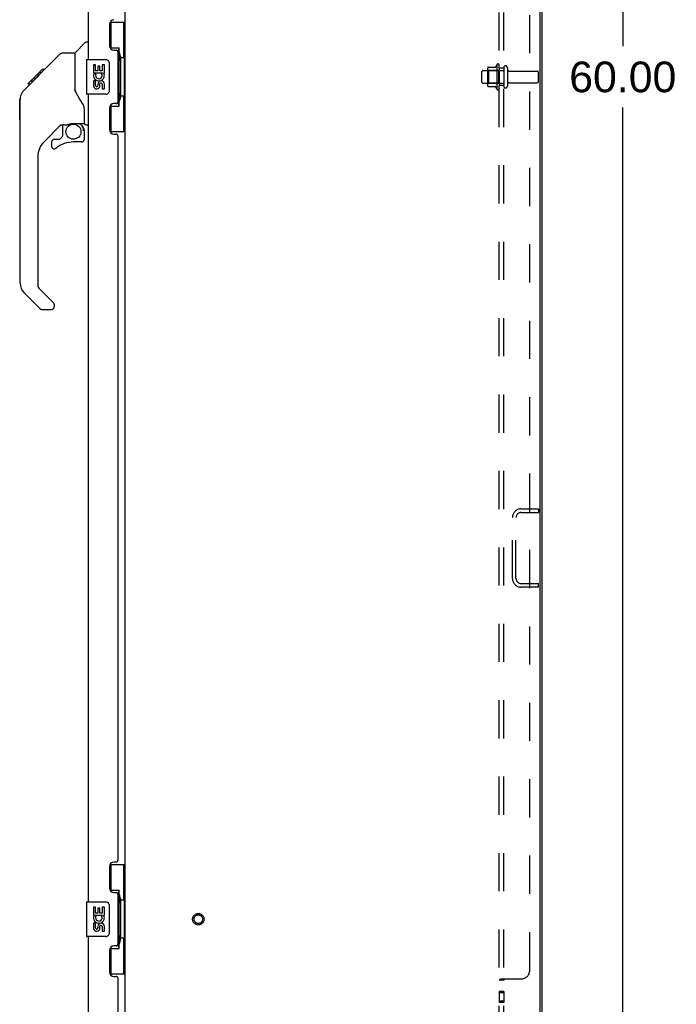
# Model space of a CAD drawing. Header units: inches. Extents: x 0 to 200, y 0 to 129.
# Tile 16 of 21: x 104 to 123, y 43 to 72. Entities that reach past the tile are written whole.
import ezdxf

# ---------------------------------------------------------------- set-up
doc = ezdxf.new("R2010")
doc.units = ezdxf.units.IN
doc.header["$LTSCALE"] = 11
doc.header["$MEASUREMENT"] = 0
doc.linetypes.add('HIDDEN', pattern=[0.2, 0.1, -0.1])
doc.layers.get('0').update_dxf_attribs({"linetype": 'CONTINUOUS'})
for name, color, linetype in [('02___PRT_ALL_AXES', 7, 'CONTINUOUS'), ('DEFAULT_2', 8, 'HIDDEN'), ('DIMENSIONS', 7, 'CONTINUOUS')]:
    doc.layers.add(name, color=color, linetype=linetype)
doc.styles.get("Standard").update_dxf_attribs({"font": 'arial.ttf'})
doc.dimstyles.new('DIMSTYLE_1', dxfattribs={"dimtxt": 0.882353, "dimasz": 1.176471, "dimexe": 0.09, "dimexo": 0.07, "dimgap": 0.0375, "dimtad": 0, "dimtih": 1, "dimtoh": 1, "dimzin": 4, "dimdsep": 46, "dimtxsty": 'Standard', "dimblk": '_FILLED', "dimblk1": '_FILLED', "dimblk2": '_FILLED', "dimcen": 0.09, "dimazin": 1, "dimtfac": 1, "dimtdec": 3, "dimtofl": 0, "dimtmove": 0, "dimatfit": 3, "dimldrblk": '_FILLED', "dimfxl": 0, "dimtolj": 1, "dimtzin": 4, "dimarcsym": 0})

# ---------------------------------------------------------------- blocks, each defined once
blk = doc.blocks.new('_FILLED')
at = {"color": 0, "linetype": 'ByBlock'}
blk.add_solid([(0, 0), (-1, 0.2), (-1, -0.2)], dxfattribs=at)
blk = doc.blocks.new('*D16')
at = {"layer": 'DIMENSIONS', "color": 2, "linetype": 'Continuous'}
for p, q in [((119.507, 100.165), (122.18, 100.165)), ((121.122, 100.165), (121.122, 71.047)), ((121.122, 40.165), (121.122, 69.283)), ((119.507, 40.165), (122.18, 40.165))]:
    blk.add_line(p, q, dxfattribs=at)
at = {"layer": 'DIMENSIONS', "color": 2, "linetype": 'Continuous', "xscale": 1.1764705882, "yscale": 1.1764705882, "zscale": 1.1764705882}
for p, rotation in [((121.122, 100.165), 90), ((121.122, 40.165), 270)]:
    blk.add_blockref('_FILLED', p, dxfattribs=dict(at, rotation=rotation))
at = {"layer": 'DIMENSIONS', "color": 2, "linetype": 'Continuous', "insert": (121.122, 70.606), "char_height": 0.8824, "width": 3.08332, "attachment_point": 2, "line_spacing_factor": 0.9}
blk.add_mtext('60.00', dxfattribs=at)

msp = doc.modelspace()

# ---------------------------------------------------------------- linework, layer by layer
at = {"color": 3, "linetype": 'Continuous'}
for p, q in [((106.798, 40.269), (106.798, 100.061)), ((118.746, 40.331), (118.746, 99.998)), ((118.797, 40.269), (118.797, 100.061)), ((105.74, 70.665), (105.74, 93.915)), ((106.344, 71.682), (106.344, 71.062)), ((106.474, 70.932), (106.534, 70.932)), ((106.594, 69.457), (106.594, 70.872)), ((105.74, 46.415), (105.74, 69.665)), ((106.344, 69.267), (106.344, 68.647)), ((106.534, 69.397), (106.474, 69.397)), ((106.474, 68.517), (106.534, 68.517)), ((106.594, 47.622), (106.594, 68.457)), ((106.344, 47.432), (106.344, 46.812)), ((106.534, 47.562), (106.474, 47.562)), ((106.474, 46.682), (106.534, 46.682)), ((106.594, 45.207), (106.594, 46.622)), ((105.74, 41.161), (105.74, 45.415)), ((106.534, 45.147), (106.474, 45.147)), ((106.344, 45.017), (106.344, 44.397)), ((106.474, 44.267), (106.534, 44.267)), ((106.594, 41.039), (106.594, 44.207))]:
    msp.add_line(p, q, dxfattribs=at)
at = {"color": 7, "linetype": 'Continuous'}
for p, q in [((106.357, 71.74), (106.798, 71.74)), ((106.394, 70.96), (106.394, 71.74)), ((106.759, 70.715), (106.759, 71.74)), ((105.352, 70.86), (105.649, 71.157)), ((105.74, 71.169), (105.677, 71.169)), ((106.394, 71.005), (106.621, 71.005)), ((106.621, 69.325), (106.621, 71.005)), ((104.305, 70.207), (104.929, 70.831)), ((104.985, 70.854), (105.346, 70.854)), ((105.346, 70.854), (105.346, 69.749)), ((105.68, 70.65), (105.68, 69.68)), ((105.695, 70.665), (106.235, 70.665)), ((106.658, 70.766), (106.658, 70.745)), ((106.658, 70.715), (106.658, 69.615)), ((106.78, 70.715), (106.658, 70.715)), ((106.78, 69.615), (106.78, 70.715)), ((103.996, 69.965), (104.406, 70.374)), ((104.406, 70.374), (104.408, 70.376)), ((104.406, 70.375), (104.473, 70.375)), ((104.473, 70.374), (104.406, 70.374)), ((104.408, 70.376), (104.475, 70.376)), ((106.334, 70.565), (106.334, 69.765)), ((103.886, 69.787), (104.164, 70.066)), ((104.144, 70.046), (104.077, 70.046)), ((104.164, 70.066), (104.297, 70.199)), ((104.164, 70.132), (104.231, 70.132)), ((104.313, 70.215), (104.246, 70.215)), ((104.305, 70.207), (104.269, 70.171)), ((104.322, 70.291), (104.389, 70.291)), ((103.886, 69.787), (103.867, 69.766)), ((103.992, 69.961), (103.995, 69.964)), ((103.992, 69.961), (104.059, 69.961)), ((103.995, 69.964), (104.062, 69.964)), ((103.996, 69.965), (104.063, 69.965)), ((105.366, 69.757), (105.346, 69.812)), ((105.395, 69.689), (105.366, 69.757)), ((103.759, 68.927), (103.759, 69.514)), ((103.771, 64.226), (103.771, 69.51)), ((106.235, 69.665), (105.695, 69.665)), ((106.78, 69.615), (106.658, 69.615)), ((106.658, 69.585), (106.658, 69.564)), ((106.759, 68.59), (106.759, 69.615)), ((105.621, 68.826), (105.621, 69.233)), ((106.394, 68.59), (106.394, 69.37)), ((106.394, 69.325), (106.621, 69.325)), ((104.957, 68.792), (104.456, 68.291)), ((104.991, 68.782), (104.991, 68.455)), ((105.034, 68.787), (105.121, 68.787)), ((105.299, 68.828), (105.306, 68.828)), ((105.306, 68.828), (105.602, 68.828)), ((105.564, 68.748), (105.484, 68.828)), ((105.556, 68.741), (105.549, 68.735)), ((105.602, 68.609), (105.621, 68.609)), ((105.621, 68.372), (105.621, 68.609)), ((105.661, 68.787), (105.74, 68.787)), ((104.755, 68.372), (104.908, 68.372)), ((104.916, 68.375), (104.988, 68.447)), ((106.357, 68.59), (106.798, 68.59)), ((104.677, 68.293), (104.677, 68.174)), ((105.543, 68.293), (105.306, 68.293)), ((104.283, 67.873), (104.283, 64.14)), ((104.306, 64.084), (104.741, 63.649)), ((104.338, 63.495), (103.886, 63.947)), ((104.755, 63.615), (104.755, 63.551)), ((104.394, 63.472), (104.677, 63.472)), ((106.357, 47.49), (106.798, 47.49)), ((106.394, 46.71), (106.394, 47.49)), ((106.759, 46.465), (106.759, 47.49)), ((106.394, 46.755), (106.621, 46.755)), ((106.621, 45.075), (106.621, 46.755)), ((106.658, 46.516), (106.658, 46.495)), ((105.68, 46.4), (105.68, 45.43)), ((105.695, 46.415), (106.235, 46.415)), ((106.334, 46.315), (106.334, 45.515)), ((106.78, 46.465), (106.658, 46.465)), ((106.658, 46.465), (106.658, 45.365)), ((106.78, 45.365), (106.78, 46.465)), ((106.235, 45.415), (105.695, 45.415)), ((106.78, 45.365), (106.658, 45.365)), ((106.759, 44.34), (106.759, 45.365)), ((106.394, 44.34), (106.394, 45.12)), ((106.394, 45.075), (106.621, 45.075)), ((106.658, 45.335), (106.658, 45.314)), ((106.357, 44.34), (106.798, 44.34))]:
    msp.add_line(p, q, dxfattribs=at)
for points in [[(106.585, 70.904), (106.587, 70.907), (106.592, 70.916), (106.597, 70.924), (106.601, 70.931), (106.605, 70.938), (106.608, 70.944), (106.611, 70.95), (106.614, 70.956), (106.616, 70.961), (106.618, 70.966), (106.619, 70.97), (106.62, 70.974), (106.62, 70.978), (106.621, 70.981)], [(104.929, 70.831), (104.937, 70.838), (104.945, 70.843), (104.954, 70.848), (104.964, 70.851), (104.974, 70.853), (104.985, 70.854)], [(106.328, 70.601), (106.33, 70.595), (106.331, 70.59), (106.333, 70.584), (106.334, 70.577), (106.334, 70.571), (106.334, 70.565)], [(104.185, 70.087), (104.171, 70.072), (104.164, 70.066)], [(104.269, 70.171), (104.247, 70.149), (104.225, 70.127), (104.185, 70.087)], [(103.886, 69.787), (103.867, 69.767), (103.841, 69.734), (103.819, 69.698), (103.801, 69.661), (103.787, 69.621), (103.777, 69.581), (103.772, 69.539), (103.771, 69.51)], [(106.334, 69.765), (106.334, 69.759), (106.334, 69.752), (106.333, 69.746), (106.331, 69.74), (106.33, 69.734), (106.328, 69.729)], [(105.568, 69.404), (105.519, 69.474), (105.471, 69.551), (105.43, 69.622), (105.395, 69.689)], [(105.621, 69.233), (105.62, 69.257), (105.616, 69.292), (105.607, 69.326), (105.595, 69.358), (105.579, 69.387), (105.568, 69.404)], [(106.621, 69.349), (106.62, 69.352), (106.62, 69.356), (106.619, 69.36), (106.618, 69.364), (106.616, 69.369), (106.614, 69.374), (106.611, 69.379), (106.608, 69.385), (106.605, 69.392), (106.601, 69.399), (106.597, 69.406), (106.592, 69.414), (106.587, 69.422), (106.585, 69.426)], [(105.121, 68.787), (105.13, 68.788), (105.138, 68.79), (105.148, 68.793), (105.16, 68.797), (105.173, 68.801), (105.188, 68.807), (105.205, 68.812), (105.222, 68.817), (105.241, 68.821), (105.261, 68.825), (105.28, 68.827), (105.299, 68.828)], [(105.601, 68.609), (105.601, 68.623), (105.599, 68.637), (105.596, 68.651), (105.593, 68.664), (105.588, 68.677), (105.582, 68.69), (105.575, 68.702), (105.568, 68.713), (105.559, 68.724), (105.549, 68.735)], [(105.564, 68.748), (105.564, 68.748), (105.563, 68.748), (105.562, 68.747), (105.561, 68.746), (105.56, 68.745), (105.556, 68.741)], [(106.585, 46.654), (106.587, 46.657), (106.592, 46.666), (106.597, 46.674), (106.601, 46.681), (106.605, 46.688), (106.608, 46.694), (106.611, 46.7), (106.614, 46.706), (106.616, 46.711), (106.618, 46.716), (106.619, 46.72), (106.62, 46.724), (106.62, 46.728), (106.621, 46.731)], [(106.328, 46.351), (106.33, 46.345), (106.331, 46.34), (106.333, 46.334), (106.334, 46.327), (106.334, 46.321), (106.334, 46.315)], [(106.334, 45.515), (106.334, 45.509), (106.334, 45.502), (106.333, 45.496), (106.331, 45.49), (106.33, 45.484), (106.328, 45.479)], [(106.621, 45.099), (106.62, 45.102), (106.62, 45.106), (106.619, 45.11), (106.618, 45.114), (106.616, 45.119), (106.614, 45.124), (106.611, 45.129), (106.608, 45.135), (106.605, 45.142), (106.601, 45.149), (106.597, 45.156), (106.592, 45.164), (106.587, 45.172), (106.585, 45.176)]]:
    msp.add_lwpolyline(points, dxfattribs=at)
msp.add_circle((105.306, 68.588), 0.217, dxfattribs=at)
at = {"color": 3, "linetype": 'Continuous'}
for centre, radius, start, end in [((106.474, 71.682), 0.13, 90, 180), ((106.474, 71.062), 0.13, 180, 270), ((106.534, 70.872), 0.06, 0, 90), ((106.534, 69.457), 0.06, 270, 360), ((106.474, 69.267), 0.13, 90, 180), ((106.474, 68.647), 0.13, 180, 270), ((106.534, 68.457), 0.06, 0, 90), ((106.474, 47.432), 0.13, 90, 180), ((106.534, 47.622), 0.06, 270, 360), ((106.474, 46.812), 0.13, 180, 270), ((106.534, 46.622), 0.06, 0, 90), ((106.474, 45.017), 0.13, 90, 180), ((106.534, 45.207), 0.06, 270, 360), ((106.474, 44.397), 0.13, 180, 270), ((106.534, 44.207), 0.06, 0, 90)]:
    msp.add_arc(centre, radius, start, end, dxfattribs=at)
at = {"color": 7, "linetype": 'Continuous'}
for centre, radius, start, end in [((105.677, 71.129), 0.0394, 90, 135), ((105.365, 70.846), 0.0197, 135, 180), ((105.695, 70.65), 0.015, 90, 180), ((106.235, 70.565), 0.1, 21.205, 90), ((103.779, 69.514), 0.0197, 110.9631, 180), ((105.695, 69.68), 0.015, 180, 270), ((106.235, 69.765), 0.1, 270, 338.7946), ((103.779, 68.927), 0.0197, 180, 246.393), ((105.034, 68.59), 0.197, 90, 127.4405), ((105.425, 68.609), 0.197, 0, 45), ((105.602, 68.848), 0.0197, 270, 360), ((105.661, 68.826), 0.0394, 180, 270), ((104.755, 68.293), 0.0787, 90, 180), ((104.908, 68.383), 0.0118, 270, 315), ((104.98, 68.455), 0.0118, 315, 360), ((105.543, 68.372), 0.0787, 270, 360), ((104.873, 67.873), 0.591, 135, 180), ((104.755, 68.174), 0.0787, 180, 309.5212), ((105.306, 67.506), 0.787, 90, 129.5212), ((104.165, 64.226), 0.394, 180, 225), ((104.362, 64.14), 0.0787, 180, 225), ((104.677, 63.551), 0.0787, 270, 360), ((104.708, 63.615), 0.0472, 0, 45), ((104.394, 63.551), 0.0787, 225, 270), ((105.695, 46.4), 0.015, 90, 180), ((106.235, 46.315), 0.1, 21.205, 90), ((105.695, 45.43), 0.015, 180, 270), ((106.235, 45.515), 0.1, 270, 338.7946)]:
    msp.add_arc(centre, radius, start, end, dxfattribs=at)
for centre, start_param, end_param in [((106.553, 70.755), -1.51401, -0.699287), ((106.553, 70.755), -2.442306, -1.627583), ((106.553, 69.574), -1.51401, -0.699287), ((106.553, 69.574), -2.442306, -1.627583), ((106.553, 46.505), -1.51401, -0.699287), ((106.553, 46.505), -2.442306, -1.627583), ((106.553, 45.324), -1.51401, -0.699287), ((106.553, 45.324), -2.442306, -1.627583)]:
    msp.add_ellipse(centre, major_axis=(0, 0.18), ratio=0.579493, start_param=start_param, end_param=end_param, dxfattribs=at)
at = {"layer": '02___PRT_ALL_AXES', "color": 7, "linetype": 'Continuous'}
for p, q in [((105.882, 70.511), (105.882, 70.28)), ((105.945, 70.511), (105.882, 70.511)), ((105.945, 70.343), (105.945, 70.511)), ((106.008, 70.343), (105.945, 70.343)), ((106.008, 70.479), (106.008, 70.343)), ((106.069, 70.479), (106.008, 70.479)), ((106.069, 70.343), (106.069, 70.479)), ((106.134, 70.343), (106.069, 70.343)), ((106.134, 70.511), (106.134, 70.343)), ((106.197, 70.511), (106.134, 70.511)), ((106.197, 70.28), (106.197, 70.511)), ((105.882, 70.28), (106.144, 70.28)), ((105.882, 70.05), (105.882, 69.913)), ((105.945, 70.05), (105.882, 70.05)), ((105.953, 70.244), (105.895, 70.269)), ((105.945, 69.913), (105.945, 70.05)), ((106.144, 70.28), (106.117, 70.261)), ((106.179, 70.28), (106.197, 70.28)), ((106.008, 69.955), (106.008, 69.913)), ((106.069, 69.893), (106.069, 69.962)), ((106.134, 69.955), (106.134, 69.819)), ((106.134, 69.819), (106.197, 69.819)), ((106.197, 69.819), (106.197, 69.955)), ((105.945, 46.261), (105.882, 46.261)), ((105.882, 46.261), (105.882, 46.03)), ((105.945, 46.093), (105.945, 46.261)), ((106.069, 46.229), (106.008, 46.229)), ((106.008, 46.229), (106.008, 46.093)), ((106.069, 46.093), (106.069, 46.229)), ((106.197, 46.261), (106.134, 46.261)), ((106.134, 46.261), (106.134, 46.093)), ((106.197, 46.03), (106.197, 46.261)), ((105.882, 46.03), (106.144, 46.03)), ((105.953, 45.994), (105.895, 46.019)), ((106.008, 46.093), (105.945, 46.093)), ((106.134, 46.093), (106.069, 46.093)), ((106.144, 46.03), (106.117, 46.011)), ((106.179, 46.03), (106.197, 46.03)), ((105.945, 45.8), (105.882, 45.8)), ((105.882, 45.8), (105.882, 45.663)), ((105.945, 45.663), (105.945, 45.8)), ((106.008, 45.705), (106.008, 45.663)), ((106.069, 45.643), (106.069, 45.712)), ((106.134, 45.705), (106.134, 45.569)), ((106.197, 45.569), (106.197, 45.705)), ((106.134, 45.569), (106.197, 45.569))]:
    msp.add_line(p, q, dxfattribs=at)
at = {"layer": '02___PRT_ALL_AXES', "color": 8, "linetype": 'HIDDEN'}
for p, q in [((117.098, 70.348), (117.693, 70.348)), ((117.498, 70.521), (117.498, 69.809)), ((117.568, 70.415), (117.568, 70.499)), ((117.693, 70.415), (117.568, 70.415)), ((117.568, 70.415), (117.568, 69.915)), ((117.693, 70.415), (117.693, 69.915)), ((117.862, 70.331), (118.663, 70.331)), ((117.098, 69.982), (117.693, 69.982)), ((117.693, 69.915), (117.568, 69.915)), ((117.568, 69.831), (117.568, 69.915)), ((117.862, 69.999), (118.663, 69.999)), ((117.693, 43.836), (117.568, 43.836)), ((117.568, 43.836), (117.568, 43.518)), ((117.693, 43.799), (117.568, 43.799)), ((117.693, 43.836), (117.693, 43.518)), ((117.693, 43.555), (117.568, 43.555)), ((117.693, 43.518), (117.568, 43.518))]:
    msp.add_line(p, q, dxfattribs=at)
msp.add_circle((108.902, 45.915), 0.124, dxfattribs=at)
for centre, radius, start, end in [((118.099, 70.165), 0.698, 149.3369, 156.0321), ((117.53, 70.499), 0.0384, 0, 145.5503), ((118.099, 70.165), 0.698, 203.9679, 210.6631), ((117.53, 69.831), 0.0384, 214.4497, 360)]:
    msp.add_arc(centre, radius, start, end, dxfattribs=at)
at = {"layer": '02___PRT_ALL_AXES', "color": 7, "linetype": 'Continuous'}
for centre, radius, start, end in [((106.04, 70.207), 0.157, 156.5966, 341.8791), ((106.04, 70.207), 0.0943, 156.5966, 35.1122), ((106.103, 69.955), 0.0943, 0, 180), ((106.04, 70.207), 0.157, 25.737, 27.8532), ((106.043, 70.207), 0.154, 341.4199, 26.1963), ((105.977, 69.913), 0.0943, 180, 248.6704), ((105.977, 69.913), 0.0943, 248.6999, 347.4338), ((105.977, 69.913), 0.0314, 180, 0.0485), ((106.103, 69.951), 0.0362, 83.4285, 161.7628), ((106.103, 69.955), 0.0314, 0, 81.2295), ((106.04, 45.957), 0.157, 156.5966, 341.8791), ((106.04, 45.957), 0.0943, 156.5966, 35.1122), ((106.04, 45.957), 0.157, 25.737, 27.8532), ((106.043, 45.957), 0.154, 341.4199, 26.1963), ((105.977, 45.663), 0.0943, 180, 248.6704), ((105.977, 45.663), 0.0943, 248.6999, 347.4338), ((105.977, 45.663), 0.0314, 180, 0.0485), ((106.103, 45.705), 0.0943, 0, 180), ((106.103, 45.701), 0.0362, 83.4285, 161.7628), ((106.103, 45.705), 0.0314, 0, 81.2295)]:
    msp.add_arc(centre, radius, start, end, dxfattribs=at)
at = {"layer": 'DEFAULT_2', "color": 8, "linetype": 'HIDDEN'}
for p, q in [((117.568, 42.321), (117.568, 98.009)), ((117.693, 42.321), (117.693, 98.009)), ((118.443, 44.446), (118.443, 95.884)), ((117.068, 70.012), (117.068, 70.318)), ((117.232, 70.42), (117.232, 69.909)), ((117.252, 70.348), (117.232, 70.368)), ((117.243, 70.442), (117.471, 70.442)), ((117.548, 70.348), (117.252, 70.348)), ((117.252, 70.348), (117.252, 69.981)), ((117.548, 70.348), (117.568, 70.368)), ((117.548, 70.348), (117.548, 69.981)), ((117.799, 70.429), (117.799, 69.9)), ((118.693, 70.029), (118.693, 70.301)), ((117.252, 69.981), (117.232, 69.961)), ((117.243, 69.887), (117.471, 69.887)), ((117.548, 69.981), (117.252, 69.981)), ((117.548, 69.981), (117.568, 69.961)), ((118.19, 57.727), (118.693, 57.727)), ((118.19, 57.623), (118.693, 57.623)), ((118.693, 57.727), (118.693, 57.623)), ((117.943, 55.724), (117.943, 57.481)), ((118.047, 55.724), (118.047, 57.481)), ((118.19, 55.581), (118.693, 55.581)), ((118.693, 55.477), (118.693, 55.581)), ((118.693, 55.477), (118.19, 55.477)), ((117.693, 44.161), (117.568, 44.161)), ((117.572, 44.169), (117.57, 44.167)), ((117.579, 44.174), (117.576, 44.173)), ((117.62, 44.195), (117.618, 44.193)), ((117.622, 44.196), (118.193, 44.196)), ((117.717, 44.185), (117.716, 44.183))]:
    msp.add_line(p, q, dxfattribs=at)
for points in [[(117.588, 44.179), (117.585, 44.178), (117.582, 44.176), (117.579, 44.174), (117.576, 44.173), (117.574, 44.171), (117.572, 44.169), (117.57, 44.167), (117.57, 44.165), (117.569, 44.164), (117.569, 44.162), (117.568, 44.161)], [(117.569, 44.164), (117.569, 44.162), (117.568, 44.161)], [(117.595, 44.182), (117.591, 44.181), (117.588, 44.179)], [(117.622, 44.196), (117.62, 44.195), (117.618, 44.193), (117.615, 44.191), (117.612, 44.19), (117.609, 44.188), (117.605, 44.187), (117.602, 44.185), (117.595, 44.182)], [(117.708, 44.176), (117.704, 44.174), (117.702, 44.172), (117.7, 44.171), (117.699, 44.169), (117.697, 44.168), (117.696, 44.167), (117.695, 44.165), (117.694, 44.164), (117.694, 44.162), (117.693, 44.161)], [(117.7, 44.171), (117.699, 44.169), (117.697, 44.168), (117.696, 44.167), (117.695, 44.165), (117.694, 44.164), (117.694, 44.162), (117.693, 44.161)], [(117.719, 44.196), (117.719, 44.194), (117.72, 44.193), (117.72, 44.191), (117.719, 44.189), (117.719, 44.188), (117.718, 44.186), (117.717, 44.185), (117.716, 44.183), (117.715, 44.182), (117.713, 44.18), (117.712, 44.179), (117.71, 44.178), (117.708, 44.176)], [(117.715, 44.182), (117.713, 44.18), (117.712, 44.179), (117.71, 44.178)], [(117.719, 44.189), (117.719, 44.188), (117.718, 44.186)], [(117.719, 44.196), (117.719, 44.194), (117.72, 44.193), (117.72, 44.191)]]:
    msp.add_lwpolyline(points, dxfattribs=at)
for radius in [0.164, 0.124]:
    msp.add_circle((108.902, 45.915), radius, dxfattribs=at)
for centre, radius, start, end in [((117.098, 70.318), 0.03, 90, 180), ((117.374, 70.42), 0.141, 174.7919, 180), ((117.243, 70.432), 0.01, 90, 174.8062), ((117.452, 70.452), 0.01, 270, 336.0321), ((117.746, 70.429), 0.053, 0, 180), ((117.862, 70.393), 0.0625, 180, 270), ((118.663, 70.301), 0.03, 360, 90), ((118.663, 70.029), 0.03, 270, 0), ((117.098, 70.012), 0.03, 180, 270), ((117.374, 69.909), 0.141, 180, 185.2081), ((117.243, 69.897), 0.01, 185.1938, 270), ((117.452, 69.877), 0.01, 23.9679, 90), ((117.746, 69.9), 0.053, 180, 360), ((117.862, 69.936), 0.0625, 90, 180), ((118.19, 57.481), 0.246, 90, 180), ((118.19, 57.481), 0.142, 90, 180), ((118.19, 55.724), 0.246, 180, 270), ((118.19, 55.724), 0.142, 180, 270), ((118.193, 44.446), 0.25, 270, 360)]:
    msp.add_arc(centre, radius, start, end, dxfattribs=at)

# ---------------------------------------------------------------- dimensions: what is measured, and where the dimension line sits
at = {"layer": 'DIMENSIONS', "color": 2, "linetype": 'Continuous'}
dim = msp.add_linear_dim(base=(121.122, 40.165), p1=(119.437, 100.165), p2=(119.437, 40.165), angle=270, dimstyle='DIMSTYLE_1', dxfattribs=at)
dim.commit()
dim.dimension.update_dxf_attribs({"geometry": '*D16', "text_midpoint": (121.115, 70.16), "dimtype": 160})

doc.saveas('drawing.dxf')
